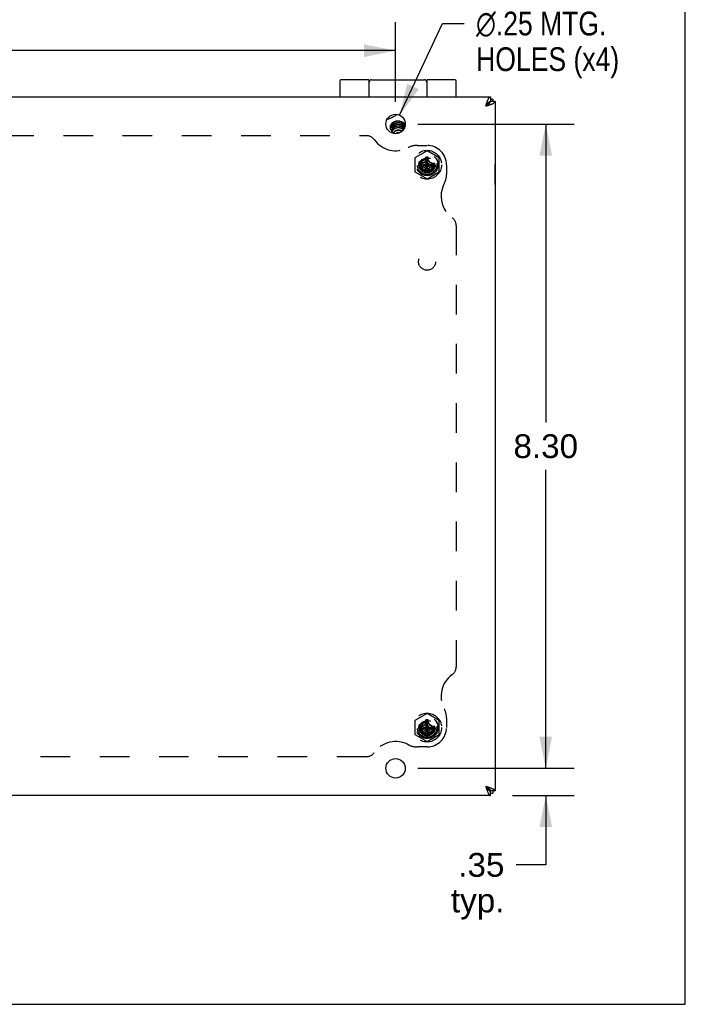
# Model space of a CAD drawing. Header units: inches. Extents: x 0 to 69.4, y 0 to 44.9.
# Tile 13 of 15: x 60.8 to 69.4, y 0 to 12.7. Entities that reach past the tile are written whole.
import ezdxf

# ---------------------------------------------------------------- set-up
doc = ezdxf.new("R2010")
doc.units = ezdxf.units.IN
doc.header["$LTSCALE"] = 3.814439
doc.header["$MEASUREMENT"] = 0
doc.linetypes.add('HIDDEN', pattern=[0.2, 0.1, -0.1])
doc.layers.get('0').update_dxf_attribs({"linetype": 'CONTINUOUS'})
for name, color, linetype in [('02___PRT_ALL_AXES', 7, 'CONTINUOUS'), ('06___PRT_ALL_SURFS', 7, 'CONTINUOUS'), ('DEFAULT_2', 8, 'HIDDEN'), ('DIMENSIONS', 7, 'CONTINUOUS')]:
    doc.layers.add(name, color=color, linetype=linetype)
doc.styles.get("Standard").update_dxf_attribs({"font": 'arial.ttf'})
doc.styles.add('TEXTSTYLE_1', font='gdt', dxfattribs={"width": 0.8})
doc.dimstyles.new('DIMSTYLE_1', dxfattribs={"dimtxt": 0.305971, "dimasz": 0.407961, "dimexe": 0.09, "dimexo": 0.07, "dimgap": 0.0375, "dimtad": 0, "dimtih": 1, "dimtoh": 1, "dimzin": 4, "dimdsep": 46, "dimtxsty": 'Standard', "dimblk": '_FILLED', "dimblk1": '_FILLED', "dimblk2": '_FILLED', "dimcen": 0.09, "dimazin": 1, "dimtfac": 1, "dimtofl": 0, "dimtmove": 0, "dimatfit": 3, "dimldrblk": '_FILLED', "dimfxl": 1, "dimtolj": 1, "dimtzin": 4, "dimarcsym": 0})
doc.dimstyles.new('DIMSTYLE_2', dxfattribs={"dimtxt": 0.305971, "dimasz": 0.407961, "dimexe": 0.09, "dimexo": 0.07, "dimgap": 0.09, "dimtad": 0, "dimtih": 1, "dimtoh": 1, "dimzin": 4, "dimdsep": 46, "dimtxsty": 'Standard', "dimblk": '_FILLED', "dimblk1": '_FILLED', "dimblk2": '_FILLED', "dimcen": 0.09, "dimazin": 1, "dimtfac": 1, "dimtofl": 0, "dimtmove": 0, "dimatfit": 1, "dimldrblk": '_FILLED', "dimfxl": 1, "dimtolj": 1, "dimtzin": 4, "dimarcsym": 0})

# ---------------------------------------------------------------- blocks, each defined once
blk = doc.blocks.new('_FILLED')
at = {"color": 0, "linetype": 'ByBlock'}
blk.add_solid([(0, 0), (-1, 0.2), (-1, -0.2)], dxfattribs=at)
blk = doc.blocks.new('*D15')
at = {"layer": 'DIMENSIONS', "color": 2, "linetype": 'Continuous'}
for p, q in [((44.183, 11.625), (44.183, 12.652)), ((65.621, 11.625), (65.621, 12.652)), ((44.183, 12.285), (54.214, 12.285)), ((65.621, 12.285), (55.589, 12.285))]:
    blk.add_line(p, q, dxfattribs=at)
at = {"layer": 'DIMENSIONS', "color": 2, "linetype": 'Continuous', "xscale": 0.4079614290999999, "yscale": 0.4079614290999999, "zscale": 0.4079614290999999, "rotation": 180}
blk.add_blockref('_FILLED', (44.183, 12.285), dxfattribs=at)
at = {"layer": 'DIMENSIONS', "color": 2, "linetype": 'Continuous', "xscale": 0.4079614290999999, "yscale": 0.4079614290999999, "zscale": 0.4079614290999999}
blk.add_blockref('_FILLED', (65.621, 12.285), dxfattribs=at)
at = {"layer": 'DIMENSIONS', "color": 2, "linetype": 'Continuous', "insert": (54.902, 12.438), "char_height": 0.306, "width": 1.06919, "attachment_point": 2, "line_spacing_factor": 0.9}
blk.add_mtext('21.44', dxfattribs=at)
blk = doc.blocks.new('*D16')
at = {"layer": 'DIMENSIONS', "color": 2, "linetype": 'Continuous'}
for p, q in [((65.906, 11.34), (67.923, 11.34)), ((67.556, 11.34), (67.556, 7.496)), ((67.556, 3.04), (67.556, 6.884)), ((65.906, 3.04), (67.923, 3.04))]:
    blk.add_line(p, q, dxfattribs=at)
at = {"layer": 'DIMENSIONS', "color": 2, "linetype": 'Continuous', "xscale": 0.4079614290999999, "yscale": 0.4079614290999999, "zscale": 0.4079614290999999}
for p, rotation in [((67.556, 11.34), 90), ((67.556, 3.04), 270)]:
    blk.add_blockref('_FILLED', p, dxfattribs=dict(at, rotation=rotation))
at = {"layer": 'DIMENSIONS', "color": 2, "linetype": 'Continuous', "insert": (67.556, 7.343), "char_height": 0.306, "width": 0.83147, "attachment_point": 2, "line_spacing_factor": 0.9}
blk.add_mtext('8.30', dxfattribs=at)
blk = doc.blocks.new('*D17')
at = {"layer": 'DIMENSIONS', "color": 2, "linetype": 'Continuous'}
for p, q in [((67.556, 3.04), (67.556, 3.856)), ((65.906, 3.04), (67.923, 3.04)), ((67.127, 2.69), (67.923, 2.69)), ((67.556, 2.69), (67.556, 1.796)), ((67.556, 1.796), (67.176, 1.796))]:
    blk.add_line(p, q, dxfattribs=at)
at = {"layer": 'DIMENSIONS', "color": 2, "linetype": 'Continuous', "xscale": 0.4079614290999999, "yscale": 0.4079614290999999, "zscale": 0.4079614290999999}
for p, rotation in [((67.556, 3.04), 270), ((67.556, 2.69), 90)]:
    blk.add_blockref('_FILLED', p, dxfattribs=dict(at, rotation=rotation))
at = {"layer": 'DIMENSIONS', "color": 2, "linetype": 'Continuous', "insert": (67.023, 1.949), "char_height": 0.306, "width": 0.68815, "attachment_point": 3, "line_spacing_factor": 0.9}
blk.add_mtext('.35\\Ptyp.', dxfattribs=at)
blk = doc.blocks.new('*D18')
at = {"layer": 'DIMENSIONS', "color": 2, "linetype": 'Continuous'}
for p, q in [((65.673, 11.453), (66.224, 12.634)), ((66.224, 12.634), (66.506, 12.634))]:
    blk.add_line(p, q, dxfattribs=at)
at = {"layer": 'DIMENSIONS', "color": 2, "linetype": 'Continuous', "xscale": 0.4079614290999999, "yscale": 0.4079614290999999, "zscale": 0.4079614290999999, "rotation": 245.0159855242}
blk.add_blockref('_FILLED', (65.673, 11.453), dxfattribs=at)
at = {"layer": 'DIMENSIONS', "color": 2, "linetype": 'Continuous', "insert": (66.659, 12.787), "char_height": 0.30597, "width": 2.30104, "attachment_point": 1, "line_spacing_factor": 0.9, "style": 'TEXTSTYLE_1'}
blk.add_mtext('{\\fgdt;n}\\fArial;.25 MTG.\\PHOLES (x4)', dxfattribs=at)

msp = doc.modelspace()

# ---------------------------------------------------------------- linework, layer by layer
at = {"color": 7, "linetype": 'Continuous'}
for p, q in [((69.353, 0), (69.353, 44.876)), ((64.902, 11.897), (64.902, 11.69)), ((65.277, 11.91), (65.277, 11.69)), ((65.282, 11.69), (65.282, 11.88)), ((66.022, 11.88), (66.022, 11.69)), ((66.027, 11.69), (66.027, 11.91)), ((66.402, 11.69), (66.402, 11.897)), ((66.842, 11.69), (66.842, 11.63)), ((66.82, 11.608), (66.782, 11.57)), ((66.842, 11.66), (66.872, 11.66)), ((66.902, 11.63), (66.842, 11.63)), ((65.598, 11.219), (65.598, 11.218)), ((65.598, 11.219), (65.598, 11.218)), ((65.598, 11.218), (65.598, 11.217)), ((65.598, 11.218), (65.598, 11.218)), ((65.653, 11.259), (65.652, 11.259)), ((66.906, 10.818), (66.902, 10.818)), ((66.906, 10.562), (66.906, 10.818)), ((66.906, 10.562), (66.902, 10.562)), ((66.782, 2.81), (66.82, 2.771)), ((66.902, 2.75), (66.842, 2.75)), ((66.842, 2.69), (66.842, 2.75)), ((66.842, 2.72), (66.872, 2.72)), ((0, 0), (69.353, 0))]:
    msp.add_line(p, q, dxfattribs=at)
at = {"color": 3, "linetype": 'Continuous'}
for p, q in [((42.962, 11.69), (66.842, 11.69)), ((66.872, 11.66), (66.872, 11.63)), ((66.902, 11.63), (66.902, 2.75)), ((66.842, 2.69), (42.962, 2.69)), ((66.872, 2.75), (66.872, 2.72))]:
    msp.add_line(p, q, dxfattribs=at)
at = {"color": 7, "linetype": 'Continuous'}
for points in [[(65.277, 11.84), (65.277, 11.84), (65.277, 11.839), (65.277, 11.838), (65.277, 11.838), (65.277, 11.837), (65.277, 11.837), (65.277, 11.836), (65.277, 11.836), (65.277, 11.835), (65.277, 11.835), (65.277, 11.834), (65.277, 11.834), (65.277, 11.834), (65.277, 11.833), (65.277, 11.833), (65.277, 11.833), (65.277, 11.832), (65.278, 11.832), (65.278, 11.832), (65.278, 11.831), (65.278, 11.831), (65.278, 11.831), (65.278, 11.831), (65.278, 11.831)], [(66.025, 11.831), (66.025, 11.831), (66.025, 11.831), (66.025, 11.831), (66.025, 11.831), (66.025, 11.832), (66.026, 11.832), (66.026, 11.832), (66.026, 11.833), (66.026, 11.833), (66.026, 11.833), (66.026, 11.834), (66.026, 11.834), (66.026, 11.834), (66.026, 11.835), (66.026, 11.835), (66.026, 11.836), (66.026, 11.836), (66.026, 11.837), (66.026, 11.837), (66.026, 11.838), (66.027, 11.838), (66.027, 11.839), (66.027, 11.84), (66.027, 11.84)], [(66.782, 11.57), (66.787, 11.573), (66.792, 11.576), (66.797, 11.58), (66.802, 11.583), (66.807, 11.586), (66.812, 11.59), (66.816, 11.593), (66.82, 11.596), (66.824, 11.6), (66.828, 11.603), (66.831, 11.606), (66.834, 11.61), (66.836, 11.613), (66.838, 11.616), (66.84, 11.62), (66.841, 11.623), (66.841, 11.626), (66.842, 11.63)], [(66.782, 11.57), (66.785, 11.575), (66.788, 11.58), (66.792, 11.585), (66.795, 11.59), (66.798, 11.595), (66.802, 11.6), (66.805, 11.604), (66.808, 11.608), (66.812, 11.612), (66.815, 11.616), (66.818, 11.619), (66.822, 11.622), (66.825, 11.624), (66.828, 11.626), (66.832, 11.628), (66.835, 11.629), (66.838, 11.629), (66.842, 11.63)], [(66.842, 11.63), (66.84, 11.63), (66.838, 11.629), (66.836, 11.628), (66.834, 11.627), (66.833, 11.626), (66.831, 11.624), (66.829, 11.622), (66.827, 11.62), (66.825, 11.617), (66.824, 11.614), (66.822, 11.611), (66.82, 11.608)], [(66.842, 11.63), (66.841, 11.628), (66.841, 11.626), (66.84, 11.624), (66.839, 11.623), (66.838, 11.621), (66.836, 11.619), (66.834, 11.617), (66.832, 11.615), (66.829, 11.614), (66.826, 11.612), (66.823, 11.61), (66.82, 11.608)], [(65.511, 11.401), (65.517, 11.402), (65.525, 11.405), (65.533, 11.408), (65.541, 11.411), (65.548, 11.414), (65.555, 11.417), (65.563, 11.42), (65.57, 11.423), (65.577, 11.427), (65.585, 11.43), (65.592, 11.434), (65.6, 11.438), (65.608, 11.443), (65.616, 11.447), (65.624, 11.452), (65.632, 11.457), (65.639, 11.462)], [(65.652, 11.378), (65.643, 11.377), (65.634, 11.376), (65.625, 11.375), (65.617, 11.373), (65.608, 11.37), (65.6, 11.367), (65.593, 11.363), (65.586, 11.359), (65.579, 11.355), (65.573, 11.35), (65.568, 11.344), (65.563, 11.338), (65.559, 11.332), (65.556, 11.326), (65.553, 11.32), (65.551, 11.313), (65.55, 11.306), (65.55, 11.299), (65.55, 11.292), (65.551, 11.286), (65.553, 11.279), (65.556, 11.272), (65.559, 11.266), (65.563, 11.26), (65.568, 11.254), (65.574, 11.249), (65.574, 11.249)], [(65.652, 11.376), (65.644, 11.375), (65.637, 11.375), (65.63, 11.373), (65.622, 11.372), (65.616, 11.369), (65.609, 11.367), (65.603, 11.364), (65.597, 11.36), (65.591, 11.356), (65.586, 11.352), (65.582, 11.348), (65.578, 11.343), (65.574, 11.338), (65.572, 11.333), (65.569, 11.327), (65.568, 11.322), (65.567, 11.316), (65.567, 11.31)], [(65.567, 11.31), (65.567, 11.305), (65.568, 11.299), (65.57, 11.293), (65.572, 11.288), (65.574, 11.284)], [(65.598, 11.356), (65.597, 11.355), (65.595, 11.354), (65.594, 11.353), (65.592, 11.352), (65.591, 11.35), (65.59, 11.349), (65.589, 11.348), (65.588, 11.346), (65.586, 11.345), (65.585, 11.344), (65.584, 11.342), (65.583, 11.341), (65.582, 11.339), (65.582, 11.338), (65.581, 11.336), (65.58, 11.335), (65.579, 11.333), (65.578, 11.332), (65.578, 11.33), (65.577, 11.329), (65.577, 11.327), (65.576, 11.325), (65.576, 11.324), (65.575, 11.322), (65.575, 11.321), (65.575, 11.319), (65.574, 11.317), (65.574, 11.316), (65.574, 11.314), (65.574, 11.313), (65.574, 11.311), (65.574, 11.309), (65.574, 11.308), (65.574, 11.306), (65.574, 11.304), (65.574, 11.303), (65.575, 11.301), (65.575, 11.3)], [(65.574, 11.337), (65.574, 11.337), (65.574, 11.335), (65.574, 11.334), (65.574, 11.332), (65.574, 11.33), (65.574, 11.329), (65.574, 11.327), (65.574, 11.325), (65.574, 11.324), (65.575, 11.322), (65.575, 11.321)], [(65.597, 11.334), (65.595, 11.333), (65.594, 11.332), (65.593, 11.33), (65.591, 11.329), (65.59, 11.328), (65.589, 11.327), (65.588, 11.325), (65.587, 11.324), (65.585, 11.322), (65.584, 11.321), (65.583, 11.32), (65.582, 11.318), (65.582, 11.317), (65.581, 11.315), (65.58, 11.314), (65.579, 11.312), (65.578, 11.311), (65.578, 11.309), (65.577, 11.308), (65.577, 11.306), (65.576, 11.304), (65.576, 11.303), (65.575, 11.301), (65.575, 11.3), (65.575, 11.298), (65.574, 11.296), (65.574, 11.295), (65.574, 11.293), (65.574, 11.291), (65.574, 11.29), (65.574, 11.288), (65.574, 11.287), (65.574, 11.285), (65.574, 11.283), (65.574, 11.282), (65.575, 11.28), (65.575, 11.279)], [(65.679, 11.331), (65.677, 11.331), (65.675, 11.331), (65.673, 11.332), (65.671, 11.332), (65.669, 11.332), (65.667, 11.333), (65.665, 11.333), (65.663, 11.333), (65.661, 11.333), (65.659, 11.333), (65.657, 11.333), (65.655, 11.333), (65.653, 11.333), (65.651, 11.333), (65.649, 11.333), (65.647, 11.333), (65.645, 11.333), (65.643, 11.332), (65.641, 11.332), (65.639, 11.332), (65.637, 11.331), (65.635, 11.331), (65.633, 11.331), (65.631, 11.33), (65.629, 11.33), (65.627, 11.329), (65.625, 11.328), (65.624, 11.328), (65.622, 11.327), (65.62, 11.326), (65.618, 11.326), (65.616, 11.325), (65.614, 11.324), (65.613, 11.323), (65.611, 11.322), (65.609, 11.322), (65.608, 11.321), (65.606, 11.32), (65.604, 11.319), (65.603, 11.318), (65.601, 11.316), (65.6, 11.315), (65.598, 11.314), (65.597, 11.313), (65.595, 11.312), (65.594, 11.311), (65.593, 11.309), (65.591, 11.308), (65.59, 11.307), (65.589, 11.305), (65.588, 11.304), (65.587, 11.303), (65.586, 11.301), (65.585, 11.3), (65.584, 11.299), (65.583, 11.297), (65.582, 11.296), (65.581, 11.294), (65.58, 11.293), (65.579, 11.291), (65.579, 11.29), (65.578, 11.288), (65.577, 11.286), (65.577, 11.285), (65.576, 11.283), (65.576, 11.282), (65.575, 11.28), (65.575, 11.278), (65.575, 11.277), (65.574, 11.275), (65.574, 11.274), (65.574, 11.272), (65.574, 11.27), (65.574, 11.269), (65.574, 11.267), (65.574, 11.265), (65.574, 11.264), (65.574, 11.262), (65.574, 11.261), (65.575, 11.259), (65.575, 11.257), (65.575, 11.257)], [(65.677, 11.31), (65.675, 11.31), (65.673, 11.311), (65.671, 11.311), (65.669, 11.311), (65.667, 11.311), (65.665, 11.312), (65.663, 11.312), (65.661, 11.312), (65.659, 11.312), (65.657, 11.312), (65.655, 11.312), (65.653, 11.312), (65.651, 11.312), (65.649, 11.312), (65.647, 11.312), (65.645, 11.311), (65.643, 11.311), (65.641, 11.311), (65.639, 11.311), (65.637, 11.31), (65.635, 11.31), (65.633, 11.309), (65.631, 11.309), (65.629, 11.308), (65.627, 11.308), (65.625, 11.307), (65.623, 11.307), (65.621, 11.306), (65.62, 11.305), (65.618, 11.304), (65.616, 11.304), (65.614, 11.303), (65.612, 11.302), (65.611, 11.301), (65.609, 11.3), (65.607, 11.299), (65.606, 11.298), (65.604, 11.297), (65.603, 11.296), (65.601, 11.295), (65.6, 11.294), (65.598, 11.293), (65.597, 11.292), (65.595, 11.29), (65.594, 11.289), (65.593, 11.288), (65.591, 11.287), (65.59, 11.285), (65.589, 11.284), (65.588, 11.283), (65.586, 11.281), (65.585, 11.28), (65.584, 11.279), (65.583, 11.277), (65.582, 11.276), (65.582, 11.274), (65.581, 11.273), (65.58, 11.271), (65.579, 11.27), (65.578, 11.268), (65.578, 11.267), (65.577, 11.265), (65.577, 11.263), (65.576, 11.262), (65.576, 11.26), (65.575, 11.259), (65.575, 11.257), (65.575, 11.255), (65.574, 11.254), (65.574, 11.252), (65.574, 11.251), (65.574, 11.249), (65.574, 11.247), (65.574, 11.246), (65.574, 11.244), (65.574, 11.242), (65.574, 11.241), (65.574, 11.239), (65.575, 11.238), (65.575, 11.236)], [(65.674, 11.289), (65.672, 11.289), (65.671, 11.29), (65.669, 11.29), (65.667, 11.29), (65.665, 11.29), (65.663, 11.291), (65.661, 11.291), (65.659, 11.291), (65.657, 11.291), (65.655, 11.291), (65.653, 11.291), (65.651, 11.291), (65.649, 11.29), (65.647, 11.29), (65.645, 11.29), (65.643, 11.29), (65.641, 11.29), (65.639, 11.289), (65.637, 11.289), (65.635, 11.288), (65.633, 11.288), (65.631, 11.288), (65.629, 11.287), (65.627, 11.286), (65.625, 11.286), (65.623, 11.285), (65.621, 11.285), (65.619, 11.284), (65.618, 11.283), (65.616, 11.282), (65.614, 11.282), (65.612, 11.281), (65.611, 11.28), (65.609, 11.279), (65.607, 11.278), (65.606, 11.277), (65.604, 11.276), (65.602, 11.275), (65.601, 11.274), (65.599, 11.273), (65.598, 11.271), (65.596, 11.27), (65.595, 11.269), (65.594, 11.268), (65.592, 11.267), (65.591, 11.265), (65.59, 11.264), (65.589, 11.263), (65.587, 11.261), (65.586, 11.26), (65.585, 11.259), (65.584, 11.257), (65.583, 11.256), (65.582, 11.254), (65.581, 11.253), (65.581, 11.251), (65.58, 11.25), (65.579, 11.248), (65.578, 11.247), (65.578, 11.245), (65.577, 11.244), (65.577, 11.242), (65.576, 11.24), (65.576, 11.239), (65.575, 11.237), (65.575, 11.236), (65.575, 11.234), (65.574, 11.232), (65.574, 11.231), (65.574, 11.229), (65.574, 11.227), (65.574, 11.226), (65.574, 11.224), (65.574, 11.224)], [(65.728, 11.289), (65.728, 11.29), (65.728, 11.291), (65.729, 11.293), (65.729, 11.294), (65.729, 11.296), (65.729, 11.297), (65.729, 11.298), (65.729, 11.3), (65.729, 11.301), (65.729, 11.303), (65.729, 11.304), (65.729, 11.306), (65.729, 11.307), (65.728, 11.309), (65.728, 11.31), (65.728, 11.311), (65.727, 11.313), (65.727, 11.314), (65.726, 11.316), (65.726, 11.317), (65.725, 11.318), (65.724, 11.32), (65.723, 11.321), (65.723, 11.323), (65.722, 11.324), (65.721, 11.325), (65.72, 11.326), (65.719, 11.328), (65.718, 11.329), (65.717, 11.33), (65.716, 11.331), (65.715, 11.333), (65.714, 11.334), (65.712, 11.335), (65.711, 11.336), (65.71, 11.337), (65.708, 11.338), (65.707, 11.339), (65.706, 11.34), (65.704, 11.341), (65.703, 11.342), (65.701, 11.343), (65.699, 11.344), (65.698, 11.345), (65.696, 11.346), (65.695, 11.346), (65.693, 11.347), (65.691, 11.348), (65.689, 11.348), (65.688, 11.349), (65.686, 11.35), (65.684, 11.35), (65.682, 11.351), (65.68, 11.351), (65.678, 11.352), (65.677, 11.352), (65.675, 11.353), (65.673, 11.353), (65.671, 11.353), (65.669, 11.354), (65.667, 11.354), (65.665, 11.354), (65.663, 11.354), (65.661, 11.354), (65.659, 11.354), (65.657, 11.354), (65.655, 11.354), (65.653, 11.354), (65.651, 11.354), (65.649, 11.354), (65.647, 11.354), (65.645, 11.354), (65.643, 11.354), (65.641, 11.353), (65.639, 11.353), (65.637, 11.353), (65.635, 11.352), (65.633, 11.352), (65.631, 11.351), (65.629, 11.351), (65.627, 11.35), (65.625, 11.35), (65.623, 11.349), (65.622, 11.348), (65.62, 11.348), (65.618, 11.347), (65.616, 11.346), (65.614, 11.345), (65.613, 11.344), (65.611, 11.344), (65.609, 11.343), (65.607, 11.342), (65.606, 11.341), (65.604, 11.34), (65.603, 11.339), (65.601, 11.338), (65.6, 11.336), (65.598, 11.335), (65.597, 11.334)], [(65.651, 11.375), (65.649, 11.375), (65.647, 11.375), (65.645, 11.375), (65.643, 11.375), (65.641, 11.374), (65.639, 11.374), (65.637, 11.374), (65.635, 11.373), (65.633, 11.373), (65.631, 11.372), (65.629, 11.372), (65.627, 11.371), (65.625, 11.371), (65.623, 11.37), (65.621, 11.369), (65.62, 11.369), (65.618, 11.368), (65.616, 11.367), (65.614, 11.366), (65.612, 11.366), (65.611, 11.365), (65.609, 11.364), (65.607, 11.363), (65.606, 11.362), (65.604, 11.361), (65.603, 11.36), (65.601, 11.359), (65.599, 11.358), (65.598, 11.356)], [(65.745, 11.33), (65.744, 11.333), (65.74, 11.339), (65.735, 11.344), (65.73, 11.35), (65.723, 11.355), (65.717, 11.36), (65.71, 11.364), (65.702, 11.367), (65.694, 11.37), (65.686, 11.373), (65.677, 11.375), (65.669, 11.376), (65.66, 11.377), (65.652, 11.378)], [(65.717, 11.352), (65.711, 11.357), (65.706, 11.36), (65.7, 11.364), (65.694, 11.367), (65.687, 11.37), (65.68, 11.372), (65.673, 11.373), (65.666, 11.375), (65.659, 11.375), (65.652, 11.376)], [(65.72, 11.263), (65.719, 11.264), (65.718, 11.265), (65.717, 11.267), (65.716, 11.268), (65.715, 11.269), (65.713, 11.27), (65.712, 11.271), (65.711, 11.272), (65.71, 11.274), (65.708, 11.275), (65.707, 11.276), (65.705, 11.277), (65.704, 11.278), (65.702, 11.279), (65.701, 11.279), (65.699, 11.28), (65.698, 11.281), (65.696, 11.282), (65.694, 11.283), (65.693, 11.284), (65.691, 11.284), (65.689, 11.285), (65.687, 11.286), (65.686, 11.286), (65.684, 11.287), (65.682, 11.287), (65.68, 11.288), (65.678, 11.288), (65.676, 11.289), (65.674, 11.289)], [(65.726, 11.273), (65.726, 11.273), (65.726, 11.275), (65.725, 11.276), (65.724, 11.277), (65.723, 11.279), (65.723, 11.28), (65.722, 11.281), (65.721, 11.283), (65.72, 11.284), (65.719, 11.285), (65.718, 11.287), (65.717, 11.288), (65.716, 11.289), (65.715, 11.29), (65.714, 11.291), (65.712, 11.292), (65.711, 11.294), (65.71, 11.295), (65.708, 11.296), (65.707, 11.297), (65.706, 11.298), (65.704, 11.299), (65.703, 11.3), (65.701, 11.301), (65.699, 11.301), (65.698, 11.302), (65.696, 11.303), (65.695, 11.304), (65.693, 11.305), (65.691, 11.305), (65.689, 11.306), (65.688, 11.307), (65.686, 11.307), (65.684, 11.308), (65.682, 11.308), (65.68, 11.309), (65.678, 11.309), (65.677, 11.31)], [(65.729, 11.278), (65.729, 11.279), (65.729, 11.28), (65.729, 11.282), (65.729, 11.283), (65.729, 11.284), (65.729, 11.286), (65.728, 11.287), (65.728, 11.289), (65.728, 11.29), (65.727, 11.292), (65.727, 11.293), (65.726, 11.294), (65.726, 11.296), (65.725, 11.297), (65.724, 11.299), (65.723, 11.3), (65.723, 11.301), (65.722, 11.303), (65.721, 11.304), (65.72, 11.305), (65.719, 11.306), (65.718, 11.308), (65.717, 11.309), (65.716, 11.31), (65.715, 11.311), (65.714, 11.312), (65.712, 11.314), (65.711, 11.315), (65.71, 11.316), (65.708, 11.317), (65.707, 11.318), (65.706, 11.319), (65.704, 11.32), (65.703, 11.321), (65.701, 11.322), (65.7, 11.323), (65.698, 11.323), (65.696, 11.324), (65.695, 11.325), (65.693, 11.326), (65.691, 11.327), (65.69, 11.327), (65.688, 11.328), (65.686, 11.328), (65.684, 11.329), (65.682, 11.33), (65.68, 11.33), (65.679, 11.331)], [(65.728, 11.31), (65.728, 11.311), (65.728, 11.313), (65.729, 11.314), (65.729, 11.315), (65.729, 11.317), (65.729, 11.318), (65.729, 11.32), (65.729, 11.321), (65.729, 11.323), (65.729, 11.324), (65.729, 11.326), (65.729, 11.327), (65.729, 11.328), (65.728, 11.33), (65.728, 11.331), (65.728, 11.333), (65.727, 11.334), (65.727, 11.336), (65.726, 11.337), (65.725, 11.338), (65.725, 11.34), (65.724, 11.341), (65.723, 11.342), (65.723, 11.344), (65.722, 11.345), (65.721, 11.346), (65.72, 11.348), (65.719, 11.349), (65.718, 11.35), (65.717, 11.351), (65.716, 11.353), (65.715, 11.354), (65.714, 11.355)], [(65.737, 11.31), (65.736, 11.316), (65.735, 11.322), (65.734, 11.327), (65.731, 11.333), (65.728, 11.338), (65.725, 11.343), (65.721, 11.348), (65.717, 11.352)], [(65.728, 11.332), (65.728, 11.332), (65.728, 11.334), (65.729, 11.335), (65.729, 11.337), (65.729, 11.337)], [(65.729, 11.284), (65.732, 11.288), (65.734, 11.294), (65.735, 11.299), (65.736, 11.305), (65.737, 11.31)], [(65.592, 11.218), (65.592, 11.219), (65.592, 11.22), (65.592, 11.221), (65.593, 11.222), (65.593, 11.223), (65.594, 11.225), (65.594, 11.226), (65.595, 11.227), (65.595, 11.228), (65.596, 11.229), (65.596, 11.23), (65.597, 11.231)], [(65.597, 11.231), (65.598, 11.232), (65.598, 11.233), (65.599, 11.235), (65.6, 11.236), (65.601, 11.237), (65.602, 11.237), (65.603, 11.238), (65.604, 11.239), (65.605, 11.24), (65.606, 11.241), (65.607, 11.242), (65.608, 11.243), (65.609, 11.244), (65.61, 11.244), (65.611, 11.245)], [(65.612, 11.246), (65.611, 11.245), (65.61, 11.244), (65.609, 11.243), (65.608, 11.242), (65.607, 11.241), (65.606, 11.24), (65.606, 11.239), (65.605, 11.238), (65.604, 11.237), (65.603, 11.236), (65.603, 11.235), (65.602, 11.234), (65.602, 11.233), (65.601, 11.232), (65.6, 11.231), (65.6, 11.23), (65.6, 11.229), (65.599, 11.228), (65.599, 11.227), (65.599, 11.226), (65.598, 11.225), (65.598, 11.223), (65.598, 11.222), (65.598, 11.221), (65.598, 11.22), (65.598, 11.219)], [(65.611, 11.245), (65.61, 11.244), (65.609, 11.243), (65.608, 11.242), (65.607, 11.241), (65.606, 11.24), (65.606, 11.239), (65.605, 11.238), (65.604, 11.237), (65.603, 11.236), (65.603, 11.235), (65.602, 11.234), (65.601, 11.233), (65.601, 11.232), (65.6, 11.231), (65.6, 11.23), (65.6, 11.229), (65.599, 11.228), (65.599, 11.227), (65.598, 11.225), (65.598, 11.224), (65.598, 11.223), (65.598, 11.222), (65.598, 11.221), (65.598, 11.22), (65.598, 11.219)], [(65.633, 11.258), (65.632, 11.258), (65.63, 11.257), (65.629, 11.257), (65.628, 11.256), (65.626, 11.256), (65.625, 11.255), (65.624, 11.254), (65.622, 11.254), (65.621, 11.253), (65.62, 11.252), (65.619, 11.251), (65.617, 11.25), (65.616, 11.25), (65.615, 11.249), (65.614, 11.248), (65.613, 11.247), (65.612, 11.246), (65.611, 11.245)], [(65.622, 11.252), (65.621, 11.252), (65.62, 11.251), (65.618, 11.25), (65.617, 11.25), (65.616, 11.249), (65.615, 11.248), (65.614, 11.247), (65.613, 11.247), (65.612, 11.246)], [(65.652, 11.259), (65.65, 11.259), (65.648, 11.259), (65.647, 11.259), (65.645, 11.259), (65.644, 11.259), (65.642, 11.259), (65.641, 11.258), (65.639, 11.258), (65.638, 11.258), (65.637, 11.258), (65.635, 11.257), (65.634, 11.257), (65.632, 11.256), (65.631, 11.256), (65.629, 11.255), (65.628, 11.255), (65.627, 11.254), (65.625, 11.254), (65.624, 11.253), (65.623, 11.253), (65.621, 11.252)], [(65.621, 11.252), (65.623, 11.253), (65.624, 11.254), (65.625, 11.254), (65.626, 11.255), (65.627, 11.256), (65.629, 11.256), (65.63, 11.257), (65.631, 11.258), (65.632, 11.258)], [(65.652, 11.259), (65.65, 11.259), (65.649, 11.259), (65.647, 11.259), (65.646, 11.259), (65.644, 11.259), (65.643, 11.259), (65.641, 11.258), (65.64, 11.258), (65.638, 11.258), (65.637, 11.258), (65.635, 11.257), (65.634, 11.257), (65.633, 11.257), (65.631, 11.256), (65.63, 11.256), (65.629, 11.255), (65.627, 11.255), (65.626, 11.254), (65.625, 11.254), (65.623, 11.253), (65.622, 11.252)], [(65.631, 11.215), (65.631, 11.215), (65.631, 11.216), (65.631, 11.217), (65.631, 11.217), (65.631, 11.218), (65.631, 11.218), (65.631, 11.219), (65.631, 11.219), (65.631, 11.22), (65.631, 11.221), (65.631, 11.221), (65.631, 11.222), (65.631, 11.222), (65.632, 11.223), (65.632, 11.223), (65.632, 11.224), (65.632, 11.224), (65.633, 11.225), (65.633, 11.225), (65.634, 11.226), (65.634, 11.226), (65.634, 11.227), (65.635, 11.227), (65.635, 11.228), (65.636, 11.228), (65.636, 11.229), (65.637, 11.229), (65.637, 11.23), (65.638, 11.23), (65.638, 11.23), (65.639, 11.231), (65.64, 11.231), (65.64, 11.231), (65.641, 11.232), (65.642, 11.232), (65.642, 11.232), (65.643, 11.232), (65.644, 11.233), (65.644, 11.233), (65.645, 11.233), (65.646, 11.233), (65.646, 11.233), (65.647, 11.233), (65.648, 11.234), (65.649, 11.234), (65.649, 11.234), (65.65, 11.234), (65.651, 11.234), (65.652, 11.234)], [(65.632, 11.258), (65.634, 11.259), (65.635, 11.259), (65.637, 11.26), (65.638, 11.26), (65.639, 11.261), (65.641, 11.261), (65.642, 11.261), (65.644, 11.262), (65.645, 11.262), (65.647, 11.262), (65.649, 11.262), (65.65, 11.263), (65.652, 11.263), (65.653, 11.263), (65.655, 11.263), (65.656, 11.263), (65.658, 11.263), (65.66, 11.263), (65.661, 11.263), (65.663, 11.263), (65.664, 11.263), (65.666, 11.263), (65.668, 11.263), (65.669, 11.263), (65.671, 11.263), (65.673, 11.262), (65.674, 11.262), (65.676, 11.262), (65.677, 11.261), (65.679, 11.261), (65.681, 11.261), (65.682, 11.26), (65.684, 11.26), (65.685, 11.259), (65.687, 11.258), (65.688, 11.258), (65.69, 11.257), (65.691, 11.257), (65.693, 11.256), (65.694, 11.255), (65.696, 11.255), (65.697, 11.254), (65.698, 11.253), (65.7, 11.252), (65.701, 11.251), (65.702, 11.25), (65.703, 11.249), (65.705, 11.248), (65.705, 11.248)], [(65.637, 11.216), (65.637, 11.216), (65.637, 11.216), (65.637, 11.217), (65.636, 11.217), (65.636, 11.218), (65.636, 11.218), (65.636, 11.218), (65.636, 11.219), (65.636, 11.219), (65.636, 11.22), (65.636, 11.22), (65.636, 11.221), (65.636, 11.221), (65.636, 11.221), (65.636, 11.222), (65.636, 11.222), (65.636, 11.223), (65.636, 11.223), (65.636, 11.224), (65.636, 11.224), (65.636, 11.224), (65.636, 11.225), (65.637, 11.225), (65.637, 11.226), (65.637, 11.226), (65.637, 11.226), (65.638, 11.227), (65.638, 11.227), (65.638, 11.228), (65.638, 11.228), (65.639, 11.228), (65.639, 11.229), (65.639, 11.229), (65.64, 11.229), (65.64, 11.23), (65.641, 11.23), (65.641, 11.23), (65.642, 11.231), (65.642, 11.231), (65.642, 11.231), (65.643, 11.231), (65.643, 11.232), (65.644, 11.232), (65.644, 11.232), (65.645, 11.232), (65.645, 11.232), (65.646, 11.232), (65.647, 11.233), (65.647, 11.233), (65.648, 11.233), (65.648, 11.233), (65.649, 11.233), (65.649, 11.233), (65.65, 11.233), (65.65, 11.233), (65.651, 11.233), (65.652, 11.233)], [(65.686, 11.25), (65.685, 11.25), (65.684, 11.251), (65.682, 11.252), (65.681, 11.252), (65.68, 11.253), (65.679, 11.254), (65.677, 11.254), (65.676, 11.255), (65.675, 11.255), (65.673, 11.256), (65.672, 11.256), (65.671, 11.257), (65.669, 11.257), (65.668, 11.257), (65.666, 11.258), (65.665, 11.258), (65.663, 11.258), (65.662, 11.258), (65.66, 11.259), (65.659, 11.259), (65.658, 11.259), (65.656, 11.259), (65.655, 11.259), (65.653, 11.259), (65.652, 11.259)], [(65.652, 11.234), (65.652, 11.234), (65.653, 11.234), (65.654, 11.234), (65.655, 11.234), (65.655, 11.234), (65.656, 11.233), (65.657, 11.233), (65.657, 11.233), (65.658, 11.233), (65.659, 11.233), (65.66, 11.233), (65.66, 11.232), (65.661, 11.232), (65.662, 11.232), (65.662, 11.232), (65.663, 11.231), (65.664, 11.231), (65.664, 11.231), (65.665, 11.23), (65.665, 11.23), (65.666, 11.23), (65.666, 11.229), (65.667, 11.229), (65.667, 11.228), (65.668, 11.228), (65.668, 11.227), (65.669, 11.227), (65.669, 11.226), (65.67, 11.226), (65.67, 11.225), (65.67, 11.225)], [(65.652, 11.233), (65.652, 11.233), (65.653, 11.233), (65.653, 11.233), (65.654, 11.233), (65.654, 11.233), (65.655, 11.233), (65.656, 11.233), (65.656, 11.233), (65.657, 11.233), (65.657, 11.232), (65.658, 11.232), (65.658, 11.232), (65.659, 11.232), (65.659, 11.232), (65.66, 11.232), (65.66, 11.231), (65.661, 11.231), (65.661, 11.231), (65.662, 11.231), (65.662, 11.23), (65.662, 11.23), (65.663, 11.23), (65.663, 11.229), (65.664, 11.229), (65.664, 11.229), (65.664, 11.228), (65.665, 11.228), (65.665, 11.228), (65.665, 11.227), (65.666, 11.227), (65.666, 11.226), (65.666, 11.226), (65.666, 11.226), (65.667, 11.225), (65.667, 11.225), (65.667, 11.224), (65.667, 11.224), (65.667, 11.224)], [(65.697, 11.241), (65.697, 11.241), (65.696, 11.242), (65.695, 11.243), (65.694, 11.243), (65.693, 11.244), (65.692, 11.245), (65.691, 11.246), (65.69, 11.247), (65.689, 11.248), (65.688, 11.249), (65.686, 11.249), (65.685, 11.25), (65.684, 11.251), (65.683, 11.251), (65.682, 11.252), (65.68, 11.253), (65.679, 11.253), (65.678, 11.254), (65.676, 11.255), (65.675, 11.255), (65.674, 11.256), (65.672, 11.256), (65.671, 11.256), (65.669, 11.257), (65.668, 11.257), (65.667, 11.258), (65.665, 11.258), (65.664, 11.258), (65.662, 11.258), (65.661, 11.259), (65.659, 11.259), (65.658, 11.259), (65.656, 11.259), (65.655, 11.259), (65.653, 11.259)], [(65.697, 11.241), (65.696, 11.241), (65.695, 11.242), (65.694, 11.243), (65.693, 11.244), (65.692, 11.245), (65.691, 11.246), (65.69, 11.247), (65.689, 11.247), (65.688, 11.248), (65.687, 11.249), (65.686, 11.25)], [(66.782, 2.81), (66.787, 2.806), (66.792, 2.803), (66.797, 2.8), (66.802, 2.796), (66.807, 2.793), (66.812, 2.79), (66.816, 2.786), (66.82, 2.783), (66.824, 2.78), (66.828, 2.776), (66.831, 2.773), (66.834, 2.77), (66.836, 2.766), (66.838, 2.763), (66.84, 2.76), (66.841, 2.756), (66.841, 2.753), (66.842, 2.75)], [(66.782, 2.81), (66.785, 2.804), (66.788, 2.799), (66.792, 2.794), (66.795, 2.789), (66.798, 2.784), (66.802, 2.78), (66.805, 2.775), (66.808, 2.771), (66.812, 2.767), (66.815, 2.764), (66.818, 2.761), (66.822, 2.758), (66.825, 2.755), (66.828, 2.753), (66.832, 2.752), (66.835, 2.751), (66.838, 2.75), (66.842, 2.75)], [(66.842, 2.75), (66.84, 2.75), (66.838, 2.75), (66.836, 2.751), (66.834, 2.752), (66.833, 2.754), (66.831, 2.755), (66.829, 2.757), (66.827, 2.76), (66.825, 2.762), (66.824, 2.765), (66.822, 2.768), (66.82, 2.771)], [(66.842, 2.75), (66.841, 2.751), (66.841, 2.753), (66.84, 2.755), (66.839, 2.757), (66.838, 2.759), (66.836, 2.76), (66.834, 2.762), (66.832, 2.764), (66.829, 2.766), (66.826, 2.768), (66.823, 2.769), (66.82, 2.771)]]:
    msp.add_lwpolyline(points, dxfattribs=at)
at = {"color": 3, "linetype": 'Continuous'}
for points in [[(66.782, 11.57), (66.784, 11.577), (66.787, 11.585), (66.789, 11.593), (66.792, 11.601), (66.794, 11.608), (66.797, 11.616), (66.799, 11.623), (66.802, 11.63), (66.804, 11.636), (66.807, 11.643), (66.809, 11.649), (66.812, 11.655), (66.814, 11.66), (66.817, 11.665), (66.819, 11.669), (66.822, 11.674), (66.824, 11.677), (66.827, 11.681), (66.829, 11.683), (66.832, 11.686), (66.834, 11.687), (66.837, 11.689), (66.839, 11.689), (66.842, 11.69)], [(66.782, 11.57), (66.789, 11.572), (66.797, 11.575), (66.805, 11.577), (66.813, 11.58), (66.82, 11.582), (66.828, 11.585), (66.835, 11.587), (66.842, 11.59), (66.848, 11.592), (66.855, 11.595), (66.861, 11.597), (66.866, 11.6), (66.872, 11.602), (66.877, 11.605), (66.881, 11.607), (66.885, 11.61), (66.889, 11.612), (66.892, 11.615), (66.895, 11.617), (66.897, 11.62), (66.899, 11.622), (66.901, 11.625), (66.901, 11.627), (66.902, 11.63)], [(66.782, 2.81), (66.789, 2.807), (66.797, 2.805), (66.805, 2.802), (66.813, 2.8), (66.82, 2.797), (66.828, 2.795), (66.835, 2.792), (66.842, 2.79), (66.848, 2.787), (66.855, 2.785), (66.861, 2.782), (66.866, 2.78), (66.872, 2.777), (66.877, 2.775), (66.881, 2.772), (66.885, 2.77), (66.889, 2.767), (66.892, 2.765), (66.895, 2.762), (66.897, 2.76), (66.899, 2.757), (66.901, 2.755), (66.901, 2.752), (66.902, 2.75)], [(66.782, 2.81), (66.784, 2.802), (66.787, 2.794), (66.789, 2.786), (66.792, 2.779), (66.794, 2.771), (66.797, 2.764), (66.799, 2.757), (66.802, 2.75), (66.804, 2.743), (66.807, 2.737), (66.809, 2.731), (66.812, 2.725), (66.814, 2.719), (66.817, 2.714), (66.819, 2.71), (66.822, 2.706), (66.824, 2.702), (66.827, 2.699), (66.829, 2.696), (66.832, 2.694), (66.834, 2.692), (66.837, 2.691), (66.839, 2.69), (66.842, 2.69)]]:
    msp.add_lwpolyline(points, dxfattribs=at)
at = {"color": 7, "linetype": 'Continuous'}
for centre, radius, start, end in [((64.915, 11.897), 0.013, 90, 180), ((65.312, 11.88), 0.03, 90, 180), ((65.992, 11.88), 0.03, 0, 90), ((66.389, 11.897), 0.013, 0, 90)]:
    msp.add_arc(centre, radius, start, end, dxfattribs=at)
at = {"layer": '02___PRT_ALL_AXES', "color": 7, "linetype": 'Continuous'}
for p, q in [((65.277, 11.91), (64.915, 11.91)), ((65.277, 11.831), (65.282, 11.831)), ((65.312, 11.91), (65.992, 11.91)), ((66.022, 11.831), (66.027, 11.831)), ((66.389, 11.91), (66.027, 11.91))]:
    msp.add_line(p, q, dxfattribs=at)
at = {"layer": '02___PRT_ALL_AXES', "color": 3, "linetype": 'Continuous'}
for centre in [(65.621, 11.34), (65.621, 3.04)]:
    msp.add_circle(centre, 0.125, dxfattribs=at)
at = {"layer": '02___PRT_ALL_AXES', "color": 8, "linetype": 'HIDDEN'}
for centre, radius in [((66.027, 10.815), 0.141), ((66.027, 10.815), 0.125), ((66.027, 9.565), 0.109), ((66.027, 3.565), 0.141), ((66.027, 3.565), 0.125)]:
    msp.add_circle(centre, radius, dxfattribs=at)
at = {"layer": '06___PRT_ALL_SURFS', "color": 8, "linetype": 'HIDDEN'}
for p, q in [((66.027, 10.995), (65.871, 10.905)), ((66.183, 10.905), (66.027, 10.995)), ((65.871, 10.905), (65.871, 10.725)), ((66.183, 10.725), (66.183, 10.905)), ((65.871, 10.725), (66.027, 10.635)), ((66.027, 10.635), (66.183, 10.725)), ((66.027, 3.745), (65.871, 3.655)), ((66.183, 3.655), (66.027, 3.745)), ((65.871, 3.655), (65.871, 3.475)), ((66.183, 3.475), (66.183, 3.655)), ((65.871, 3.475), (66.027, 3.385)), ((66.027, 3.385), (66.183, 3.475))]:
    msp.add_line(p, q, dxfattribs=at)
for centre in [(66.027, 10.815), (66.027, 3.565)]:
    msp.add_circle(centre, 0.14, dxfattribs=at)
at = {"layer": 'DEFAULT_2', "color": 8, "linetype": 'HIDDEN'}
for p, q in [((44.559, 11.19), (65.244, 11.19)), ((65.902, 11.065), (66.027, 11.065)), ((66.011, 10.914), (66.011, 10.913)), ((66.011, 10.715), (66.042, 10.914)), ((66.042, 10.715), (66.011, 10.914)), ((66.011, 10.913), (66.011, 10.883)), ((66.042, 10.913), (66.042, 10.914)), ((66.042, 10.883), (66.042, 10.913)), ((65.927, 10.799), (66.126, 10.83)), ((65.928, 10.83), (65.927, 10.83)), ((65.927, 10.83), (66.126, 10.799)), ((65.927, 10.799), (65.928, 10.799)), ((65.958, 10.83), (65.928, 10.83)), ((65.928, 10.799), (65.958, 10.799)), ((65.992, 10.85), (65.958, 10.83)), ((65.958, 10.799), (66.095, 10.83)), ((65.958, 10.83), (66.095, 10.799)), ((65.958, 10.799), (65.992, 10.78)), ((66.011, 10.883), (65.992, 10.85)), ((65.992, 10.78), (66.061, 10.85)), ((65.992, 10.85), (66.061, 10.78)), ((66.011, 10.746), (66.042, 10.883)), ((66.042, 10.746), (66.011, 10.883)), ((66.027, 10.815), (66.027, 10.889)), ((66.027, 10.815), (66.121, 10.815)), ((66.061, 10.85), (66.042, 10.883)), ((66.095, 10.83), (66.061, 10.85)), ((66.061, 10.78), (66.095, 10.799)), ((66.125, 10.83), (66.095, 10.83)), ((66.095, 10.799), (66.125, 10.799)), ((66.126, 10.83), (66.125, 10.83)), ((66.125, 10.799), (66.126, 10.799)), ((66.277, 10.815), (66.277, 10.69)), ((65.992, 10.78), (66.011, 10.746)), ((66.011, 10.746), (66.011, 10.716)), ((66.011, 10.716), (66.011, 10.715)), ((66.042, 10.746), (66.061, 10.78)), ((66.042, 10.716), (66.042, 10.746)), ((66.042, 10.715), (66.042, 10.716)), ((66.402, 10.032), (66.402, 4.347)), ((66.277, 3.69), (66.277, 3.565)), ((65.927, 3.549), (66.126, 3.58)), ((65.928, 3.58), (65.927, 3.58)), ((65.927, 3.58), (66.126, 3.549)), ((65.958, 3.58), (65.928, 3.58)), ((65.992, 3.6), (65.958, 3.58)), ((65.958, 3.549), (66.095, 3.58)), ((65.958, 3.58), (66.095, 3.549)), ((66.011, 3.633), (65.992, 3.6)), ((65.992, 3.6), (66.061, 3.53)), ((65.992, 3.53), (66.061, 3.6)), ((66.011, 3.664), (66.011, 3.663)), ((66.042, 3.465), (66.011, 3.664)), ((66.011, 3.465), (66.042, 3.664)), ((66.011, 3.663), (66.011, 3.633)), ((66.011, 3.633), (66.042, 3.496)), ((66.011, 3.496), (66.042, 3.633)), ((66.027, 3.565), (66.027, 3.639)), ((66.027, 3.565), (66.121, 3.565)), ((66.042, 3.663), (66.042, 3.664)), ((66.042, 3.633), (66.042, 3.663)), ((66.061, 3.6), (66.042, 3.633)), ((66.095, 3.58), (66.061, 3.6)), ((66.125, 3.58), (66.095, 3.58)), ((66.126, 3.58), (66.125, 3.58)), ((65.927, 3.549), (65.928, 3.549)), ((65.928, 3.549), (65.958, 3.549)), ((65.958, 3.549), (65.992, 3.53)), ((65.992, 3.53), (66.011, 3.496)), ((66.011, 3.496), (66.011, 3.466)), ((66.011, 3.466), (66.011, 3.465)), ((66.042, 3.496), (66.061, 3.53)), ((66.042, 3.466), (66.042, 3.496)), ((66.042, 3.465), (66.042, 3.466)), ((66.061, 3.53), (66.095, 3.549)), ((66.095, 3.549), (66.125, 3.549)), ((66.125, 3.549), (66.126, 3.549)), ((66.027, 3.315), (65.902, 3.315)), ((65.244, 3.19), (44.559, 3.19))]:
    msp.add_line(p, q, dxfattribs=at)
for points in [[(66.027, 10.914), (66.024, 10.914), (66.021, 10.914), (66.019, 10.914), (66.016, 10.914), (66.014, 10.914), (66.011, 10.914)], [(66.042, 10.914), (66.039, 10.914), (66.037, 10.914), (66.034, 10.914), (66.032, 10.914), (66.029, 10.914), (66.027, 10.914)], [(65.927, 10.83), (65.927, 10.825), (65.927, 10.82), (65.927, 10.815), (65.927, 10.81), (65.927, 10.804), (65.927, 10.799)], [(66.03, 10.9), (66.029, 10.897), (66.028, 10.894), (66.027, 10.891), (66.027, 10.889)], [(66.03, 10.9), (66.034, 10.901), (66.038, 10.901), (66.043, 10.902), (66.048, 10.902), (66.053, 10.902), (66.058, 10.901), (66.063, 10.9), (66.069, 10.899)], [(66.126, 10.799), (66.126, 10.804), (66.126, 10.81), (66.126, 10.815), (66.126, 10.82), (66.126, 10.825), (66.126, 10.83)], [(66.011, 10.715), (66.014, 10.715), (66.016, 10.715), (66.019, 10.715), (66.021, 10.715), (66.024, 10.715), (66.027, 10.715)], [(66.027, 10.715), (66.029, 10.715), (66.032, 10.715), (66.034, 10.715), (66.037, 10.715), (66.039, 10.715), (66.042, 10.715)], [(65.927, 3.58), (65.927, 3.575), (65.927, 3.57), (65.927, 3.565), (65.927, 3.56), (65.927, 3.554), (65.927, 3.549)], [(66.027, 3.664), (66.024, 3.664), (66.021, 3.664), (66.019, 3.664), (66.016, 3.664), (66.014, 3.664), (66.011, 3.664)], [(66.042, 3.664), (66.039, 3.664), (66.037, 3.664), (66.034, 3.664), (66.032, 3.664), (66.029, 3.664), (66.027, 3.664)], [(66.03, 3.65), (66.029, 3.647), (66.028, 3.644), (66.027, 3.641), (66.027, 3.639)], [(66.03, 3.65), (66.034, 3.651), (66.038, 3.651), (66.043, 3.652), (66.048, 3.652), (66.053, 3.652), (66.058, 3.651), (66.063, 3.65), (66.069, 3.649)], [(66.126, 3.549), (66.126, 3.554), (66.126, 3.56), (66.126, 3.565), (66.126, 3.57), (66.126, 3.575), (66.126, 3.58)], [(66.011, 3.465), (66.014, 3.465), (66.016, 3.465), (66.019, 3.465), (66.021, 3.465), (66.024, 3.465), (66.027, 3.465)], [(66.027, 3.465), (66.029, 3.465), (66.032, 3.465), (66.034, 3.465), (66.037, 3.465), (66.039, 3.465), (66.042, 3.465)]]:
    msp.add_lwpolyline(points, dxfattribs=at)
for centre, radius in [((66.027, 10.815), 0.186), ((66.027, 10.815), 0.105), ((66.027, 10.815), 0.095), ((66.027, 10.815), 0.094), ((66.027, 3.565), 0.186), ((66.027, 3.565), 0.105), ((66.027, 3.565), 0.095), ((66.027, 3.565), 0.094)]:
    msp.add_circle(centre, radius, dxfattribs=at)
for centre, radius, start, end in [((65.244, 11.065), 0.125, 35.8987, 90), ((65.624, 11.34), 0.344, 215.8987, 297.8911), ((65.902, 10.815), 0.25, 90, 117.8911), ((66.027, 10.815), 0.25, 0, 90), ((66.027, 10.815), 0.085, 87.8382, 360), ((66.027, 10.815), 0.074, 90, 360), ((66.027, 10.69), 0.25, 332.1089, 360), ((66.552, 10.412), 0.344, 152.1089, 234.1013), ((66.277, 10.032), 0.125, 0, 54.1013), ((66.277, 4.347), 0.125, 305.8987, 360), ((66.552, 3.968), 0.344, 125.8987, 207.8911), ((66.027, 3.69), 0.25, 0, 27.8911), ((66.027, 3.565), 0.085, 87.8382, 360), ((66.027, 3.565), 0.074, 90, 360), ((66.027, 3.565), 0.25, 270, 360), ((65.624, 3.04), 0.344, 62.1089, 144.1013), ((65.902, 3.565), 0.25, 242.1089, 270), ((65.244, 3.315), 0.125, 270, 324.1013)]:
    msp.add_arc(centre, radius, start, end, dxfattribs=at)

# ---------------------------------------------------------------- dimensions: what is measured, and where the dimension line sits
at = {"layer": 'DIMENSIONS', "color": 2, "linetype": 'Continuous'}
dim = msp.add_diameter_dim_2p(p1=(65.673, 11.453), p2=(65.568, 11.226), text='%%c<> MTG.\\PHOLES (x4)', dimstyle='DIMSTYLE_2', override={"dimpost": '<>'}, dxfattribs=at)
dim.commit()
dim.dimension.update_dxf_attribs({"geometry": '*D18', "text_midpoint": (67.809, 12.404), "dimtype": 163})
for base, p1, p2, angle, picture, middle in [((44.183, 12.285), (65.621, 11.555), (44.183, 11.555), 180, '*D15', (54.898, 12.285)), ((67.556, 3.04), (65.836, 11.34), (65.836, 3.04), 270, '*D16', (67.555, 7.188))]:
    dim = msp.add_linear_dim(base=base, p1=p1, p2=p2, angle=angle, dimstyle='DIMSTYLE_1', dxfattribs=at)
    dim.commit()
    dim.dimension.update_dxf_attribs({"geometry": picture, "text_midpoint": middle, "dimtype": 160})
dim = msp.add_linear_dim(base=(67.556, 3.04), p1=(67.057, 2.69), p2=(65.836, 3.04), angle=90, text='<>\\Ptyp.', dimstyle='DIMSTYLE_1', dxfattribs=at)
dim.commit()
dim.dimension.update_dxf_attribs({"geometry": '*D17', "text_midpoint": (66.679, 1.567), "dimtype": 160})

doc.saveas('drawing.dxf')
